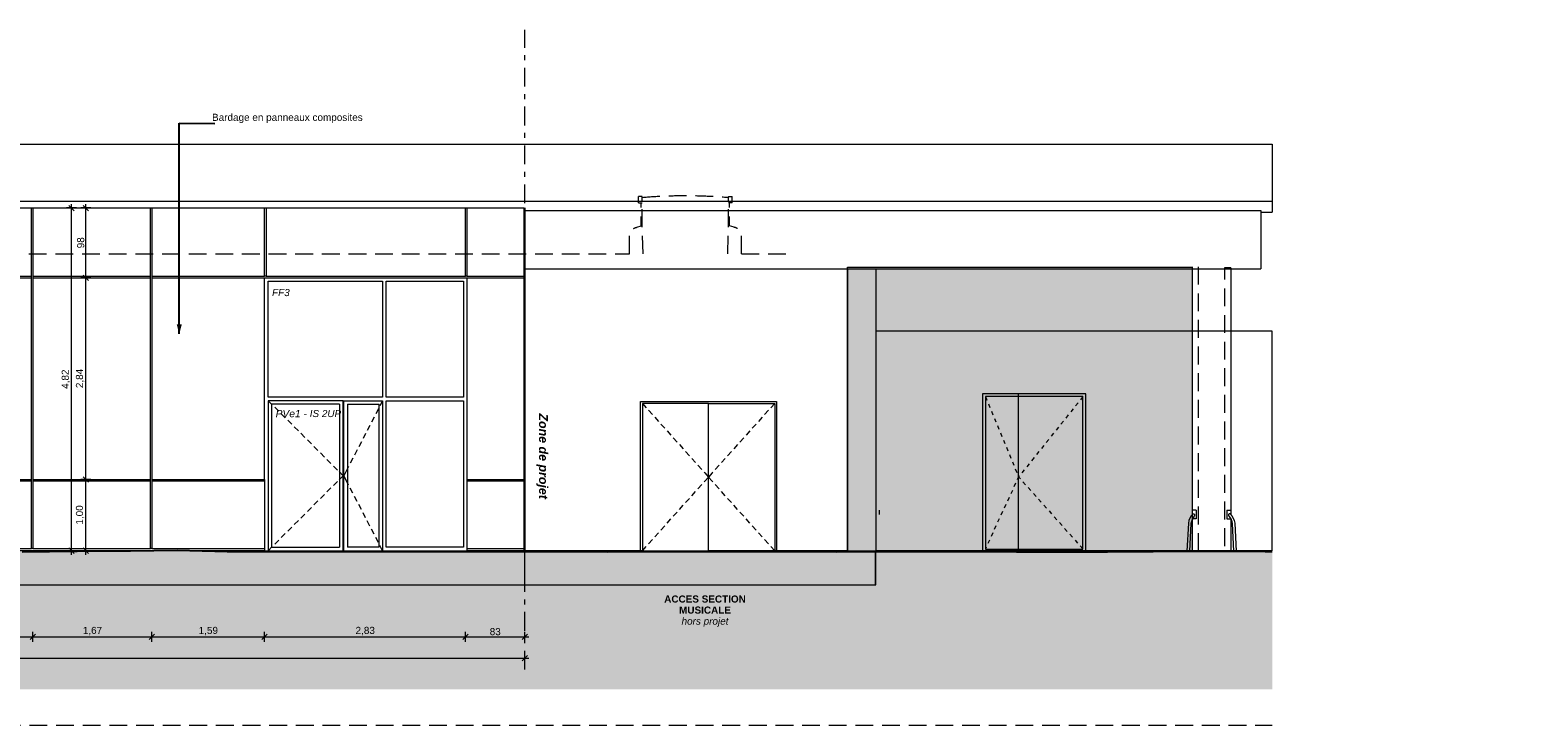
# Model space of a CAD drawing. Header units: millimetres. Extents: x -55416 to 2000, y -2643 to 7327.
# Tile 18 of 18: x -19001 to 2000, y -2454 to 7327. Entities that reach past the tile are written whole.
import ezdxf

# ---------------------------------------------------------------- set-up
doc = ezdxf.new("R2010")
doc.units = ezdxf.units.MM
doc.header["$MEASUREMENT"] = 0
for name, pattern in [('15925-f_6f_CACHE', [375, 250, -125]), ('Axe', [546.805537, 264.583325, -105.833328, 70.555556, -105.833328]), ('Tirets moyens', [110, 55, -55])]:
    doc.linetypes.add(name, pattern=pattern)
for name, color, linetype in [('2D - Etiquettes.AL', 7, 'Continuous'), ('_Constr - Structure.AL', 7, 'Continuous'), ('_Murs - Extérieurs.AL', 7, 'Continuous'), ('_Murs - Intérieurs (Porteurs).AL', 7, 'Continuous'), ('_Sols - Dalles.AL', 7, 'Continuous'), ('Nouveau_0', 7, 'Continuous'), ('Nouveau_2D - Cotations pour 50ème.AL', 7, 'Continuous'), ('Nouveau_2D - Texte pour 50ème.AL', 7, 'Continuous'), ('Nouveau__Murs - Extérieurs.AL', 7, 'Continuous'), ('Nouveau_Fenêtres Archicad', 7, 'Continuous'), ('Nouveau_Marques - Coupes.AL', 7, 'Continuous'), ('Nouveau_Portes Archicad', 7, 'Continuous'), ('Portes Archicad', 7, 'Continuous'), ('Pour vue 3D seulement.AL', 7, 'Continuous')]:
    doc.layers.add(name, color=color, linetype=linetype)
doc.styles.add('STYLE_GENERE_1', font='arial.ttf')
doc.styles.add('STYLE_GENERE_2', font='arial.ttf')
doc.styles.add('STYLE_GENERE_3', font='arial.ttf')
doc.styles.add('STYLE_GENERE_4', font='arial.ttf')
doc.dimstyles.new('STYLE_GENERE__1', dxfattribs={"dimtxt": 100, "dimasz": 71.25, "dimexe": 0.18, "dimexo": 0.0625, "dimgap": 0, "dimtad": 1, "dimlfac": 0.001, "dimzin": 0, "dimdsep": 46, "dimtxsty": 'STYLE_GENERE_1', "dimblk": 'ARROWHEAD_6', "dimblk1": 'ARROWHEAD_6', "dimblk2": 'ARROWHEAD_6', "dimcen": 0.09, "dimse1": 1, "dimse2": 1, "dimclrd": 7, "dimclre": 7, "dimclrt": 7, "dimazin": 0, "dimtfac": 1, "dimtdec": 4, "dimtmove": 0, "dimatfit": 3, "dimfxl": 0, "dimtolj": 1, "dimtzin": 0, "dimarcsym": 0})
doc.dimstyles.new('STYLE_GENERE__2', dxfattribs={"dimtxt": 100, "dimasz": 71.25, "dimexe": 0.18, "dimexo": 0.0625, "dimgap": 0, "dimtad": 1, "dimtih": 1, "dimtoh": 1, "dimlfac": 0.001, "dimzin": 0, "dimdsep": 46, "dimtxsty": 'STYLE_GENERE_1', "dimblk": 'ARROWHEAD_6', "dimblk1": 'ARROWHEAD_6', "dimblk2": 'ARROWHEAD_6', "dimcen": 0.09, "dimse1": 1, "dimse2": 1, "dimclrd": 7, "dimclre": 7, "dimclrt": 7, "dimazin": 0, "dimtfac": 1, "dimtdec": 4, "dimtmove": 0, "dimatfit": 3, "dimfxl": 0, "dimtolj": 1, "dimtzin": 0, "dimarcsym": 0})
doc.dimstyles.new('STYLE_GENERE__5', dxfattribs={"dimtxt": 0.18, "dimasz": 136.8, "dimexe": 0.18, "dimexo": 0.0625, "dimgap": 0, "dimtad": 0, "dimtih": 1, "dimtoh": 1, "dimdec": 4, "dimzin": 0, "dimdsep": 46, "dimcen": 0.09, "dimadec": 0, "dimazin": 0, "dimtfac": 1, "dimtdec": 4, "dimtmove": 0, "dimatfit": 3, "dimldrblk": 'ARROWHEAD_5', "dimfxl": 0, "dimtolj": 1, "dimtzin": 0, "dimarcsym": 0})

# ---------------------------------------------------------------- blocks, each defined once
blk = doc.blocks.new('Élément de coupe_1')
at = {"layer": '_Sols - Dalles.AL', "color": 7, "linetype": 'Continuous', "lineweight": 13}
for p, q in [((-47436, -480), (-47436, 0)), ((-47085, -480), (-47085, 0)), ((-42429, 0), (-42419, 0)), ((-42429, -480), (-42429, 0)), ((-42419, 0), (-42419, 0)), ((-40376, 0), (-40356, 0)), ((-38926, 0), (-38926, 0)), ((-38537, 0), (-37585, 0)), ((-37015, 0), (-32597, 0)), ((-32025, 0), (-27460, 0)), ((-27160, 0), (-24453, 0)), ((-15697, 0), (-12850, 0)), ((-12035, -480), (-12035, 0)), ((-7490, 0), (-7098, 0)), ((-7098, -480), (-7098, 0)), ((-7094, -480), (-7094, 0)), ((-38926, 0), (-42419, 0)), ((-38926, -480), (-38926, 0)), ((-47436, -480), (-47085, -480)), ((-47085, -480), (-42429, -480)), ((-42429, -480), (-38926, -480)), ((-38926, -480), (-27320, -480)), ((-27320, -480), (-12035, -480)), ((-12035, -480), (-7098, -480)), ((-7098, -480), (-7094, -480))]:
    blk.add_line(p, q, dxfattribs=at)
blk = doc.blocks.new('Élément de coupe_3')
at = {"layer": '_Murs - Intérieurs (Porteurs).AL', "color": 7, "linetype": 'Continuous', "lineweight": 13}
for p, q in [((-7094, 3965), (-7094, 0)), ((-7094, 0), (-7097, 0))]:
    blk.add_line(p, q, dxfattribs=at)
blk = doc.blocks.new('Élément de coupe_12')
at = {"layer": '_Constr - Structure.AL', "color": 7, "linetype": 'Continuous', "lineweight": 13}
for p, q in [((-55416, 5720), (-55416, 4915)), ((-55416, 5720), (-1516, 5720)), ((-1516, 5720), (-1516, 4915)), ((-55416, 4915), (-55416, 4786)), ((-55416, 4915), (-1516, 4915)), ((-1516, 4915), (-1516, 4764)), ((-55416, 4786), (-47542, 4786)), ((-47542, 4786), (-47541, 4819)), ((-47084, 4820), (-45579, 4820)), ((-45579, 4820), (-45579, 4824)), ((-45579, 4824), (-45559, 4824)), ((-45559, 4824), (-45559, 4820)), ((-45559, 4820), (-43960, 4820)), ((-43960, 4820), (-43960, 4824)), ((-43960, 4824), (-43940, 4824)), ((-43940, 4824), (-43940, 4820)), ((-43940, 4820), (-42439, 4820)), ((-42439, 4820), (-42439, 4824)), ((-42439, 4824), (-42419, 4824)), ((-42419, 4824), (-42419, 4821)), ((-40376, 4821), (-40356, 4821)), ((-38537, 4764), (-38525, 4764)), ((-38536, 4821), (-38525, 4821)), ((-38536, 4816), (-38536, 4821)), ((-38525, 4816), (-38536, 4816)), ((-38525, 4821), (-38516, 4821)), ((-37605, 4821), (-37585, 4821)), ((-37025, 4821), (-37005, 4821)), ((-32607, 4821), (-32587, 4821)), ((-32025, 4821), (-32005, 4821)), ((-27614, 4821), (-27594, 4821)), ((-25668, 4821), (-25648, 4821)), ((-23995, 4821), (-23975, 4821)), ((-22323, 4821), (-22303, 4821)), ((-20650, 4821), (-20630, 4821)), ((-18978, 4821), (-18958, 4821)), ((-17305, 4821), (-17285, 4821)), ((-15697, 4821), (-15677, 4821)), ((-12870, 4821), (-12850, 4821)), ((-12035, 4786), (-1676, 4786)), ((-1676, 4764), (-1516, 4764))]:
    blk.add_line(p, q, dxfattribs=at)
blk = doc.blocks.new('Élément de coupe_16')
at = {"layer": 'Nouveau__Murs - Extérieurs.AL', "color": 7, "linetype": 'Continuous', "lineweight": 13}
for p, q in [((-38525, 4821), (-38525, 3860)), ((-38516, 4821), (-37605, 4821)), ((-37605, 3860), (-37605, 4821)), ((-37585, 4821), (-37025, 4821)), ((-37585, 4821), (-37585, 3860)), ((-37025, 3860), (-37025, 4821)), ((-37005, 4821), (-32607, 4821)), ((-37005, 4821), (-37005, 3860)), ((-32607, 3860), (-32607, 4821)), ((-32587, 4821), (-32025, 4821)), ((-32587, 4821), (-32587, 3860)), ((-32025, 3860), (-32025, 4821)), ((-32005, 4821), (-27614, 4821)), ((-32005, 4821), (-32005, 3860)), ((-27614, 3860), (-27614, 4821)), ((-27594, 4821), (-25668, 4821)), ((-27594, 4821), (-27594, 3860)), ((-25668, 3860), (-25668, 4821)), ((-25648, 4821), (-23995, 4821)), ((-25648, 4821), (-25648, 3860)), ((-23995, 3860), (-23995, 4821)), ((-23975, 4821), (-22323, 4821)), ((-23975, 4821), (-23975, 3860)), ((-22323, 3860), (-22323, 4821)), ((-22303, 4821), (-20650, 4821)), ((-22303, 4821), (-22303, 3860)), ((-20650, 3860), (-20650, 4821)), ((-20630, 4821), (-18978, 4821)), ((-20630, 4821), (-20630, 3860)), ((-18978, 3860), (-18978, 4821)), ((-18958, 4821), (-17305, 4821)), ((-18958, 4821), (-18958, 3860)), ((-17305, 3860), (-17305, 4821)), ((-17285, 4821), (-15697, 4821)), ((-17285, 4821), (-17285, 3860)), ((-15697, 3860), (-15697, 4821)), ((-15677, 4821), (-12870, 4821)), ((-15677, 4821), (-15677, 3860)), ((-12870, 3860), (-12870, 4821)), ((-12850, 4821), (-12043, 4821)), ((-12850, 4821), (-12850, 3860)), ((-38525, 3860), (-37605, 3860)), ((-38525, 3840), (-38525, 3860)), ((-37585, 3860), (-37605, 3860)), ((-37585, 3860), (-37025, 3860)), ((-37585, 3840), (-25668, 3840)), ((-37005, 3860), (-37025, 3860)), ((-37005, 3860), (-32607, 3860)), ((-32587, 3860), (-32607, 3860)), ((-32587, 3860), (-32025, 3860)), ((-32005, 3860), (-32025, 3860)), ((-32005, 3860), (-27614, 3860)), ((-27594, 3860), (-27614, 3860)), ((-27594, 3860), (-25668, 3860)), ((-25668, 3840), (-25668, 3860)), ((-25668, 2769), (-25668, 3840)), ((-25648, 3860), (-23995, 3860)), ((-25648, 3860), (-25648, 3840)), ((-25648, 3840), (-23995, 3840)), ((-25648, 3840), (-25648, 2978)), ((-23995, 3840), (-23995, 3860)), ((-23995, 2706), (-23995, 3840)), ((-23975, 3860), (-22323, 3860)), ((-23975, 3860), (-23975, 3840)), ((-23975, 3840), (-22323, 3840)), ((-23975, 3840), (-23975, 2706)), ((-22323, 3840), (-22323, 3860)), ((-22323, 2212), (-22323, 3840)), ((-22303, 3860), (-20650, 3860)), ((-22303, 3860), (-22303, 3840)), ((-22303, 3840), (-20650, 3840)), ((-22303, 3840), (-22303, 2212)), ((-20650, 3840), (-20650, 3860)), ((-20650, 2215), (-20650, 3840)), ((-20630, 3860), (-18978, 3860)), ((-20630, 3860), (-20630, 3840)), ((-20630, 3840), (-18978, 3840)), ((-20630, 3840), (-20630, 2215)), ((-18978, 3840), (-18978, 3860)), ((-18978, 1000), (-18978, 3840)), ((-18958, 3860), (-17305, 3860)), ((-18958, 3860), (-18958, 3840)), ((-18958, 3840), (-17305, 3840)), ((-18958, 3840), (-18958, 1000)), ((-17305, 3840), (-17305, 3860)), ((-17305, 1000), (-17305, 3840)), ((-17285, 3860), (-15697, 3860)), ((-17285, 3860), (-17285, 3840)), ((-17285, 3840), (-15697, 3840)), ((-17285, 3840), (-17285, 1000)), ((-15677, 3860), (-15697, 3860)), ((-15677, 3860), (-12870, 3860)), ((-12850, 3860), (-12870, 3860)), ((-12850, 3860), (-12043, 3860)), ((-12850, 3840), (-12043, 3840)), ((-25648, 2881), (-25648, 2770)), ((-25668, 1000), (-25668, 2719)), ((-25648, 2691), (-25648, 2215)), ((-23995, 2215), (-23995, 2640)), ((-23975, 2640), (-23975, 2215)), ((-23995, 1393), (-23995, 2124)), ((-23975, 2103), (-23975, 1393)), ((-20650, 1000), (-20650, 2149)), ((-20630, 2149), (-20630, 1000)), ((-25648, 1823), (-25648, 1393)), ((-22323, 1000), (-22323, 1823)), ((-22303, 1823), (-22303, 1000)), ((-23995, 1217), (-23995, 1326)), ((-23975, 1326), (-23975, 1235)), ((-23995, 1066), (-23995, 1094)), ((-23975, 1111), (-23975, 1066)), ((-27607, 1000), (-27460, 1000)), ((-27460, 980), (-27607, 980)), ((-27160, 1000), (-25668, 1000)), ((-25668, 980), (-27160, 980)), ((-25668, 980), (-25668, 1000)), ((-25668, 30), (-25668, 980)), ((-25648, 1000), (-25648, 980)), ((-23995, 980), (-25648, 980)), ((-25648, 980), (-25648, 30)), ((-25545, 1000), (-25326, 1000)), ((-25215, 1000), (-25099, 1000)), ((-24679, 1000), (-24461, 1000)), ((-24349, 1000), (-24161, 1000)), ((-23995, 980), (-23995, 1000)), ((-23995, 30), (-23995, 980)), ((-23975, 1000), (-23975, 980)), ((-22323, 980), (-23975, 980)), ((-23975, 980), (-23975, 30)), ((-23713, 1000), (-23642, 1000)), ((-23222, 1000), (-23125, 1000)), ((-22736, 1000), (-22323, 1000)), ((-22323, 980), (-22323, 1000)), ((-22323, 30), (-22323, 980)), ((-22303, 1000), (-20650, 1000)), ((-22303, 1000), (-22303, 980)), ((-20650, 980), (-22303, 980)), ((-22303, 980), (-22303, 30)), ((-20650, 980), (-20650, 1000)), ((-20650, 30), (-20650, 980)), ((-20630, 1000), (-18978, 1000)), ((-20630, 1000), (-20630, 980)), ((-18978, 980), (-20630, 980)), ((-20630, 980), (-20630, 30)), ((-18978, 980), (-18978, 1000)), ((-18978, 30), (-18978, 980)), ((-18958, 1000), (-17305, 1000)), ((-18958, 1000), (-18958, 980)), ((-17305, 980), (-18958, 980)), ((-18958, 980), (-18958, 30)), ((-17305, 980), (-17305, 1000)), ((-17305, 30), (-17305, 980)), ((-17285, 1000), (-15697, 1000)), ((-17285, 1000), (-17285, 980)), ((-15697, 980), (-17285, 980)), ((-17285, 980), (-17285, 30)), ((-12850, 1000), (-12043, 1000)), ((-12043, 980), (-12850, 980)), ((-37585, 0), (-37015, 0)), ((-32597, 0), (-32025, 0)), ((-27607, 30), (-27460, 30)), ((-27160, 30), (-25668, 30)), ((-25648, 30), (-25668, 30)), ((-25648, 30), (-23995, 30)), ((-15697, 0), (-24453, 0)), ((-23975, 30), (-23995, 30)), ((-23975, 30), (-22323, 30)), ((-22303, 30), (-22323, 30)), ((-22303, 30), (-20650, 30)), ((-20630, 30), (-20650, 30)), ((-20630, 30), (-18978, 30)), ((-18958, 30), (-18978, 30)), ((-18958, 30), (-17305, 30)), ((-17285, 30), (-17305, 30)), ((-17285, 30), (-15697, 30)), ((-12850, 30), (-12043, 30)), ((-12043, 0), (-12850, 0))]:
    blk.add_line(p, q, dxfattribs=at)
blk = doc.blocks.new('Élément de coupe_22')
at = {"layer": '_Murs - Extérieurs.AL', "color": 7, "linetype": 'Continuous', "lineweight": 13}
for p, q in [((-7490, 0), (-7490, 3965)), ((-10409, 0), (-12035, 0)), ((-7490, 0), (-8491, 0))]:
    blk.add_line(p, q, dxfattribs=at)
blk = doc.blocks.new('Élément de coupe_23')
at = {"layer": 'Portes Archicad', "color": 7, "linetype": 'Continuous', "lineweight": 5}
for p, q in [((-10409, 2100), (-8491, 2100)), ((-10409, 2060), (-10409, 2100)), ((-10409, 0), (-10409, 2060)), ((-9450, 2072), (-10381, 2072)), ((-10381, 2072), (-10381, 0)), ((-10381, 2072), (-10327, 2012)), ((-10294, 1975), (-10240, 1916)), ((-9450, 0), (-9450, 2072)), ((-9450, 2072), (-8519, 2072)), ((-8606, 1975), (-8660, 1916)), ((-8519, 2072), (-8573, 2012)), ((-8519, 2072), (-8519, 0)), ((-8491, 2100), (-8491, 2060)), ((-8491, 2060), (-8491, 0)), ((-10207, 1879), (-10154, 1819)), ((-10120, 1782), (-10067, 1722)), ((-10033, 1685), (-9980, 1626)), ((-8867, 1685), (-8920, 1626)), ((-8780, 1782), (-8834, 1722)), ((-8693, 1879), (-8747, 1819)), ((-9946, 1588), (-9893, 1529)), ((-9859, 1492), (-9806, 1432)), ((-9041, 1492), (-9094, 1432)), ((-8954, 1588), (-9007, 1529)), ((-9773, 1395), (-9719, 1336)), ((-9686, 1298), (-9632, 1239)), ((-9214, 1298), (-9268, 1239)), ((-9128, 1395), (-9181, 1336)), ((-9599, 1202), (-9545, 1142)), ((-9512, 1105), (-9504, 1096)), ((-9504, 1096), (-9450, 1036)), ((-9397, 1096), (-9450, 1036)), ((-9388, 1105), (-9397, 1096)), ((-9301, 1202), (-9355, 1142)), ((-9599, 870), (-9545, 930)), ((-9512, 967), (-9504, 976)), ((-9504, 976), (-9450, 1036)), ((-9397, 976), (-9450, 1036)), ((-9388, 967), (-9397, 976)), ((-9301, 870), (-9355, 930)), ((-9859, 580), (-9806, 640)), ((-9773, 677), (-9719, 736)), ((-9686, 774), (-9632, 833)), ((-9214, 774), (-9268, 833)), ((-9128, 677), (-9181, 736)), ((-9041, 580), (-9094, 640)), ((-10033, 387), (-9980, 446)), ((-9946, 484), (-9893, 543)), ((-8954, 484), (-9007, 543)), ((-8867, 387), (-8920, 446)), ((-10207, 193), (-10154, 253)), ((-10120, 290), (-10067, 350)), ((-8780, 290), (-8834, 350)), ((-8693, 193), (-8747, 253)), ((-10381, 0), (-10327, 60)), ((-10381, 0), (-9450, 0)), ((-10294, 97), (-10240, 156)), ((-8519, 0), (-9450, 0)), ((-8606, 97), (-8660, 156)), ((-8519, 0), (-8573, 60)), ((-8491, 0), (-8519, 0)), ((-10381, 0), (-10409, 0))]:
    blk.add_line(p, q, dxfattribs=at)
blk = doc.blocks.new('Élément de coupe_27')
at = {"layer": 'Pour vue 3D seulement.AL', "color": 7, "linetype": 'Continuous', "lineweight": 13}
for p in [(-1676, 4786), (-12035, 3965)]:
    blk.add_line(p, (-1676, 3965), dxfattribs=at)
blk = doc.blocks.new('Élément de coupe_40')
at = {"layer": '_Murs - Extérieurs.AL', "color": 7, "linetype": 'Continuous', "lineweight": 13}
for p, q in [((-1516, 3086), (-7094, 3086)), ((-1516, 0), (-1516, 3086)), ((-1516, 0), (-7094, 0))]:
    blk.add_line(p, q, dxfattribs=at)
blk = doc.blocks.new('Élément de coupe_41')
at = {"layer": 'Nouveau_Portes Archicad', "color": 7, "linetype": 'Continuous', "lineweight": 13}
for p, q in [((-15697, 1000), (-15697, 3840)), ((-15697, 3840), (-12850, 3840)), ((-12850, 3840), (-12850, 1000)), ((-15697, 1000), (-15697, 980)), ((-15697, 980), (-15697, 0)), ((-12850, 1000), (-12850, 980)), ((-12850, 980), (-12850, 30)), ((-15697, 30), (-15697, 0)), ((-15697, 0), (-15697, 0)), ((-12850, 30), (-12850, 0))]:
    blk.add_line(p, q, dxfattribs=at)
at = {"layer": 'Nouveau_Portes Archicad', "color": 7, "linetype": 'Continuous', "lineweight": 5}
for p, q in [((-15647, 2160), (-15647, 3790)), ((-15647, 3790), (-14037, 3790)), ((-14037, 3790), (-14037, 2160)), ((-13987, 2160), (-13987, 3790)), ((-13987, 3790), (-12900, 3790)), ((-12900, 3790), (-12900, 2160)), ((-14037, 2160), (-15647, 2160)), ((-15647, 2110), (-15590, 2053)), ((-15647, 2110), (-15647, 2060)), ((-14591, 2110), (-15647, 2110)), ((-14591, 2060), (-14591, 2110)), ((-14591, 2110), (-14581, 2110)), ((-14581, 0), (-14581, 2110)), ((-14581, 2110), (-14037, 2110)), ((-14037, 2110), (-14074, 2039)), ((-14037, 2110), (-14037, 2060)), ((-12900, 2160), (-13987, 2160)), ((-13987, 50), (-13987, 2110)), ((-13987, 2110), (-12900, 2110)), ((-12900, 2110), (-12900, 50)), ((-15647, 2060), (-15647, 50)), ((-14641, 2060), (-15597, 2060)), ((-15597, 50), (-15597, 2060)), ((-15555, 2018), (-15498, 1962)), ((-15463, 1926), (-15406, 1870)), ((-14641, 2060), (-14641, 50)), ((-14591, 50), (-14591, 2060)), ((-14531, 2060), (-14087, 2060)), ((-14531, 2060), (-14531, 50)), ((-14096, 1994), (-14133, 1923)), ((-14087, 50), (-14087, 2060)), ((-14037, 2060), (-14037, 50)), ((-15371, 1834), (-15314, 1778)), ((-15279, 1742), (-15222, 1686)), ((-14216, 1763), (-14252, 1692)), ((-14156, 1879), (-14193, 1808)), ((-15187, 1651), (-15130, 1594)), ((-15095, 1559), (-15038, 1502)), ((-14335, 1532), (-14371, 1461)), ((-14275, 1648), (-14312, 1577)), ((-15003, 1467), (-14947, 1410)), ((-14911, 1375), (-14855, 1318)), ((-14819, 1283), (-14763, 1227)), ((-14454, 1301), (-14491, 1230)), ((-14394, 1417), (-14431, 1346)), ((-14727, 1191), (-14671, 1135)), ((-14647, 1112), (-14591, 1055)), ((-14647, 998), (-14591, 1055)), ((-14544, 1126), (-14581, 1055)), ((-14544, 984), (-14581, 1055)), ((-14514, 1186), (-14544, 1126)), ((-14819, 827), (-14763, 883)), ((-14727, 919), (-14671, 975)), ((-14514, 924), (-14544, 984)), ((-14454, 809), (-14491, 880)), ((-15003, 643), (-14947, 700)), ((-14911, 735), (-14855, 792)), ((-14394, 693), (-14431, 764)), ((-14335, 578), (-14371, 649)), ((-15279, 368), (-15222, 424)), ((-15187, 459), (-15130, 516)), ((-15095, 551), (-15038, 608)), ((-14275, 462), (-14312, 533)), ((-15463, 184), (-15406, 240)), ((-15371, 276), (-15314, 332)), ((-14216, 347), (-14252, 418)), ((-14156, 231), (-14193, 302)), ((-15647, 0), (-15590, 57)), ((-15647, 50), (-15647, 0)), ((-15597, 50), (-14641, 50)), ((-15555, 92), (-15498, 148)), ((-14591, 0), (-14591, 50)), ((-14087, 50), (-14531, 50)), ((-14096, 116), (-14133, 187)), ((-14037, 0), (-14074, 71)), ((-14037, 50), (-14037, 0)), ((-12900, 50), (-13987, 50))]:
    blk.add_line(p, q, dxfattribs=at)
blk = doc.blocks.new('Élément de coupe_42')
at = {"layer": 'Nouveau_Fenêtres Archicad', "color": 8, "linetype": 'Continuous', "lineweight": 5}
for p, q in [((-12043, 3860), (-12043, 4821)), ((-12035, 4821), (-12035, 1000)), ((-12043, 3840), (-12043, 3860)), ((-12043, 1000), (-12043, 3840)), ((-12043, 30), (-12043, 980)), ((-12035, 980), (-12035, 30))]:
    blk.add_line(p, q, dxfattribs=at)
at = {"layer": 'Nouveau_Fenêtres Archicad', "color": 7, "linetype": 'Continuous', "lineweight": 13}
for p, q in [((-12043, 980), (-12043, 1000)), ((-12043, 1000), (-12035, 1000)), ((-12043, 980), (-12035, 980)), ((-12035, 1000), (-12035, 980)), ((-12043, 30), (-12035, 30)), ((-12043, 0), (-12043, 30)), ((-12035, 0), (-12043, 0)), ((-12035, 30), (-12035, 0))]:
    blk.add_line(p, q, dxfattribs=at)
blk = doc.blocks.new('*D66')
at = {"layer": 'Nouveau_2D - Cotations pour 50ème.AL', "color": 7, "linetype": 'Continuous', "lineweight": 5}
for p, q in [((-25807, 1000), (-25947, 1000)), ((-25914, 1037), (-25839, 962)), ((-25877, 0), (-25877, 1000)), ((-25807, 0), (-25947, 0)), ((-25914, 38), (-25839, -38)), ((-25877, -56), (-25877, 0))]:
    blk.add_line(p, q, dxfattribs=at)
at = {"layer": 'Nouveau_2D - Cotations pour 50ème.AL', "color": 7, "lineweight": 5, "insert": (-25897, 367), "char_height": 100, "attachment_point": 7, "rotation": 90, "style": 'STYLE_GENERE_1'}
blk.add_mtext('\\A1;{\\pql;\\fArial|b0|i0|c0|p0;\\W1.000000;1,00}', dxfattribs=at)
blk = doc.blocks.new('ARROWHEAD_6')
at = {"color": 0, "linetype": 'Continuous', "lineweight": 0}
for p, q in [((0, 0), (-1, 0)), ((-0.5, -0.5), (0.5, 0.5))]:
    blk.add_line(p, q, dxfattribs=at)
blk = doc.blocks.new('*D85')
at = {"layer": 'Nouveau_2D - Cotations pour 50ème.AL', "color": 7, "linetype": 'Continuous', "lineweight": 5}
for p, q in [((-20593, -1173), (-20668, -1248)), ((-20630, -1281), (-20630, -1140)), ((-20630, -1210), (-18958, -1210)), ((-18920, -1173), (-18995, -1248)), ((-18958, -1281), (-18958, -1140))]:
    blk.add_line(p, q, dxfattribs=at)
at = {"layer": 'Nouveau_2D - Cotations pour 50ème.AL', "color": 7, "lineweight": 5, "insert": (-19927, -1190), "char_height": 100, "attachment_point": 7, "style": 'STYLE_GENERE_1'}
blk.add_mtext('\\A1;{\\pql;\\fArial|b0|i0|c0|p0;\\W1.000000;1,67}', dxfattribs=at)
blk = doc.blocks.new('*D86')
at = {"layer": 'Nouveau_2D - Cotations pour 50ème.AL', "color": 7, "linetype": 'Continuous', "lineweight": 5}
for p, q in [((-18920, -1173), (-18995, -1248)), ((-18958, -1281), (-18958, -1140)), ((-18958, -1210), (-17285, -1210)), ((-17248, -1173), (-17323, -1248)), ((-17285, -1281), (-17285, -1140))]:
    blk.add_line(p, q, dxfattribs=at)
at = {"layer": 'Nouveau_2D - Cotations pour 50ème.AL', "color": 7, "lineweight": 5, "insert": (-18255, -1190), "char_height": 100, "attachment_point": 7, "style": 'STYLE_GENERE_1'}
blk.add_mtext('\\A1;{\\pql;\\fArial|b0|i0|c0|p0;\\W1.000000;1,67}', dxfattribs=at)
blk = doc.blocks.new('*D87')
at = {"layer": 'Nouveau_2D - Cotations pour 50ème.AL', "color": 7, "linetype": 'Continuous', "lineweight": 5}
for p, q in [((-17248, -1173), (-17323, -1248)), ((-17285, -1281), (-17285, -1140)), ((-17285, -1210), (-15697, -1210)), ((-15659, -1173), (-15734, -1248)), ((-15697, -1281), (-15697, -1140))]:
    blk.add_line(p, q, dxfattribs=at)
at = {"layer": 'Nouveau_2D - Cotations pour 50ème.AL', "color": 7, "lineweight": 5, "insert": (-16625, -1190), "char_height": 100, "attachment_point": 7, "style": 'STYLE_GENERE_1'}
blk.add_mtext('\\A1;{\\pql;\\fArial|b0|i0|c0|p0;\\W1.000000;1,59}', dxfattribs=at)
blk = doc.blocks.new('*D88')
at = {"layer": 'Nouveau_2D - Cotations pour 50ème.AL', "color": 7, "linetype": 'Continuous', "lineweight": 5}
for p, q in [((-15659, -1173), (-15734, -1248)), ((-15697, -1281), (-15697, -1140)), ((-15697, -1210), (-12870, -1210)), ((-12832, -1173), (-12907, -1248)), ((-12870, -1281), (-12870, -1140))]:
    blk.add_line(p, q, dxfattribs=at)
at = {"layer": 'Nouveau_2D - Cotations pour 50ème.AL', "color": 7, "lineweight": 5, "insert": (-14417, -1190), "char_height": 100, "attachment_point": 7, "style": 'STYLE_GENERE_1'}
blk.add_mtext('\\A1;{\\pql;\\fArial|b0|i0|c0|p0;\\W1.000000;2,83}', dxfattribs=at)
blk = doc.blocks.new('*D89')
at = {"layer": 'Nouveau_2D - Cotations pour 50ème.AL', "color": 7, "linetype": 'Continuous', "lineweight": 5}
for p, q in [((-12832, -1173), (-12907, -1248)), ((-12870, -1281), (-12870, -1140)), ((-12870, -1210), (-12035, -1210)), ((-12073, -1248), (-11998, -1173)), ((-12035, -1281), (-12035, -1140)), ((-12035, -1210), (-11979, -1210))]:
    blk.add_line(p, q, dxfattribs=at)
at = {"layer": 'Nouveau_2D - Cotations pour 50ème.AL', "color": 7, "lineweight": 5, "insert": (-12529, -1190), "char_height": 100, "attachment_point": 7, "style": 'STYLE_GENERE_1'}
blk.add_mtext('\\A1;{\\pql;\\fArial|b0|i0|c0|p0;\\W1.000000;83}', dxfattribs=at)
blk = doc.blocks.new('*D92')
at = {"layer": 'Nouveau_2D - Cotations pour 50ème.AL', "color": 7, "linetype": 'Continuous', "lineweight": 5}
for p, q in [((-47543, -1581), (-47543, -1440)), ((-12035, -1581), (-12035, -1440)), ((-47599, -1510), (-47543, -1510)), ((-47505, -1473), (-47580, -1548)), ((-47543, -1510), (-12035, -1510)), ((-12073, -1548), (-11998, -1473)), ((-12035, -1510), (-11979, -1510))]:
    blk.add_line(p, q, dxfattribs=at)
at = {"layer": 'Nouveau_2D - Cotations pour 50ème.AL', "color": 7, "lineweight": 5, "insert": (-29961, -1490), "char_height": 100, "attachment_point": 7, "style": 'STYLE_GENERE_1'}
blk.add_mtext('\\A1;{\\pql;\\fArial|b0|i0|c0|p0;\\W1.000000;35,51}', dxfattribs=at)
blk = doc.blocks.new('*D97')
at = {"layer": 'Nouveau_2D - Cotations pour 50ème.AL', "color": 7, "linetype": 'Continuous', "lineweight": 5}
for p, q in [((-18214, 1000), (-18214, 3840)), ((-18144, 1000), (-18284, 1000)), ((-18252, 1037), (-18177, 962)), ((-18214, 0), (-18214, 1000)), ((-18144, 0), (-18284, 0)), ((-18252, 38), (-18177, -38)), ((-18214, -56), (-18214, 0))]:
    blk.add_line(p, q, dxfattribs=at)
at = {"layer": 'Nouveau_2D - Cotations pour 50ème.AL', "color": 7, "lineweight": 5, "insert": (-18234, 367), "char_height": 100, "attachment_point": 7, "rotation": 90, "style": 'STYLE_GENERE_1'}
blk.add_mtext('\\A1;{\\pql;\\fArial|b0|i0|c0|p0;\\W1.000000;1,00}', dxfattribs=at)
blk = doc.blocks.new('*D98')
at = {"layer": 'Nouveau_2D - Cotations pour 50ème.AL', "color": 7, "linetype": 'Continuous', "lineweight": 5}
for p, q in [((-18144, 3840), (-18284, 3840)), ((-18252, 3877), (-18177, 3802)), ((-18214, 1000), (-18214, 3840)), ((-18252, 1037), (-18177, 962))]:
    blk.add_line(p, q, dxfattribs=at)
at = {"layer": 'Nouveau_2D - Cotations pour 50ème.AL', "color": 7, "lineweight": 5, "insert": (-18234, 2287), "char_height": 100, "attachment_point": 7, "rotation": 90, "style": 'STYLE_GENERE_1'}
blk.add_mtext('\\A1;{\\pql;\\fArial|b0|i0|c0|p0;\\W1.000000;2,84}', dxfattribs=at)
blk = doc.blocks.new('*D99')
at = {"layer": 'Nouveau_2D - Cotations pour 50ème.AL', "color": 7, "linetype": 'Continuous', "lineweight": 5}
for p, q in [((-18177, 4783), (-18252, 4858)), ((-18214, 4821), (-18214, 4877)), ((-18144, 4821), (-18284, 4821)), ((-18214, 3840), (-18214, 4821)), ((-18144, 3840), (-18284, 3840)), ((-18252, 3877), (-18177, 3802))]:
    blk.add_line(p, q, dxfattribs=at)
at = {"layer": 'Nouveau_2D - Cotations pour 50ème.AL', "color": 7, "lineweight": 5, "insert": (-18234, 4254), "char_height": 100, "attachment_point": 7, "rotation": 90, "style": 'STYLE_GENERE_1'}
blk.add_mtext('\\A1;{\\pql;\\fArial|b0|i0|c0|p0;\\W1.000000;98}', dxfattribs=at)
blk = doc.blocks.new('*D104')
at = {"layer": 'Nouveau_2D - Cotations pour 50ème.AL', "color": 7, "linetype": 'Continuous', "lineweight": 5}
for p, q in [((-18377, 4783), (-18452, 4858)), ((-18414, 4821), (-18414, 4877)), ((-18344, 4821), (-18484, 4821)), ((-18414, 0), (-18414, 4821)), ((-18344, 0), (-18484, 0)), ((-18452, 38), (-18377, -38)), ((-18414, -56), (-18414, 0))]:
    blk.add_line(p, q, dxfattribs=at)
at = {"layer": 'Nouveau_2D - Cotations pour 50ème.AL', "color": 7, "lineweight": 5, "insert": (-18434, 2277), "char_height": 100, "attachment_point": 7, "rotation": 90, "style": 'STYLE_GENERE_1'}
blk.add_mtext('\\A1;{\\pql;\\fArial|b0|i0|c0|p0;\\W1.000000;4,82}', dxfattribs=at)
blk = doc.blocks.new('ARROWHEAD_5')
at = {"linetype": 'Continuous', "lineweight": 0}
blk.add_hatch(color=0, dxfattribs=at).paths.add_polyline_path([(-1, 0.2679), (0, 0), (-1, -0.2679)])
at = {"color": 0, "linetype": 'Continuous', "lineweight": 0}
blk.add_line((0, 0), (-1, 0), dxfattribs=at)

msp = doc.modelspace()

# ---------------------------------------------------------------- hatches: boundary and pattern name
at = {"linetype": 'Continuous', "lineweight": 0}
for points in [[(-7493.64, 3989.066), (-2642.062, 3989.066), (-2642.062, -5.454), (-7493.64, -5.454)], [(-4140.381, 2206.883), (-5592.575, 2206.883), (-5592.575, -16.892), (-4140.381, -16.892)], [(-4180.381, 2166.883), (-5552.575, 2166.883), (-5552.575, 23.108), (-4180.381, 23.108)]]:
    msp.add_hatch(color=255, dxfattribs=at).paths.add_polyline_path(points)
at = {"linetype": 'Continuous', "lineweight": 0, "true_color": 0xcccccc}
h = msp.add_hatch(dxfattribs=at)
h.set_pattern_fill('Terre', color=254, style=0, pattern_type=2)
h.set_pattern_definition([(45, (1895784961.59, -26454.07), (-137.885817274, 137.885817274), []), (45, (1895784915.63, -26408.1), (-275.77163455, 275.77163455), []), (45, (1895784869.66, -26362.15), (-275.77163455, 275.77163455), []), (135, (1895784823.7, -26316.187), (45.9619390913, 45.9619390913), [194.999992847, -194.999992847])])
h.paths.add_polyline_path([(-1515.725, -9.492), (-1615.6, -10.5), (-2546.932, -4.486), (-3835.559, -17.599), (-5117.595, -14.623), (-6183.135, -9.304), (-7653.391, -16.84), (-9466.102, -9.309), (-10877.064, -15.02), (-12498.966, -10.925), (-13165.301, -11.288), (-15085.682, -10.555), (-16225.227, -9.559), (-16929.245, 7.022), (-17583.127, 0.026), (-18333.369, -5.896), (-19109.283, -15.456), (-19952.826, -16.504), (-20742.179, -12.951), (-21903.829, -4.769), (-22439.286, -4.636), (-22758.335, -0.863), (-23009.42, -8.409), (-23377.554, 2.91), (-24579.517, 10.471), (-25502.681, 2.925), (-26557.308, -7.79), (-26879.39, -0.309), (-27427.818, -10.736), (-28067.385, -15.388), (-29583.72, -11.935), (-30505.008, -13.098), (-31667.508, -13.111), (-32319.638, -13.143), (-32955.502, -14.349), (-34224.823, -22.354), (-35664.369, -21.411), (-36165.545, -25.462), (-36730.22, -12.806), (-37002.288, -20.031), (-37149.682, -25.888), (-37355.139, -16.864), (-37741.59, -21.82), (-38377.815, -13.675), (-39275.209, -23.748), (-39640.579, -23.748), (-40179.418, -21.723), (-40747.793, -22.169), (-41280.924, -23.496), (-41498.212, -18.592), (-42071.299, -20.072), (-43139.945, -15.075), (-43813.848, -28.603), (-44329.163, -27.15), (-44962.713, -12.88), (-48181.535, -18.826), (-55416.09, -18.826), (-55416.09, -1950.152), (-1515.725, -1950.152)])
at = {"layer": '2D - Etiquettes.AL', "linetype": 'Continuous', "lineweight": 5}
msp.add_hatch(color=7, dxfattribs=at).paths.add_polyline_path([(-9291.723, -467.3), (-9469.845, -111.056), (-9647.967, -467.3)])

# ---------------------------------------------------------------- linework, layer by layer
at = {"color": 1, "linetype": 'Axe', "lineweight": 15}
msp.add_line((-12035.132, -1672.978), (-12035.132, 7327.022), dxfattribs=at)
at = {"color": 7, "linetype": 'Continuous', "lineweight": 15}
msp.add_line((-5086.319, -14.696), (-5086.319, 2206.883), dxfattribs=at)
at = {"color": 7, "linetype": '15925-f_6f_CACHE', "lineweight": 13, "flags": 128}
for points in [[(-10563.273, 4177.868), (-10563.273, 4451.491, -0.300302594), (-10459.409, 4549.389), (-10397.024, 4568.047), (-10397.152, 4572.008), (-10397.152, 4891.375)], [(-10383.015, 4970.505, -0.042149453), (-9166.951, 4970.505)], [(-8986.693, 4177.868), (-8986.693, 4451.491, 0.300302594), (-9090.558, 4549.389), (-9152.942, 4568.047), (-9152.814, 4572.008), (-9152.814, 4891.375)]]:
    msp.add_lwpolyline(points, format="xyb", dxfattribs=at)
for points in [[(-10434.198, 4891.375), (-10434.198, 4981.439)], [(-10383.015, 4981.439), (-10434.198, 4981.439)], [(-10434.198, 4891.375), (-10383.015, 4891.375)], [(-10383.015, 4970.505), (-10383.015, 4981.439)], [(-10369.6, 4177.868), (-10383.015, 4592.883), (-10383.015, 4970.505)], [(-9180.367, 4177.868), (-9166.951, 4592.883), (-9166.951, 4970.505)], [(-9166.951, 4981.439), (-9115.769, 4981.439)], [(-9166.951, 4970.505), (-9166.951, 4981.439)], [(-9115.769, 4891.375), (-9166.951, 4891.375)], [(-9115.769, 4891.375), (-9115.769, 4981.439)], [(-19015.153, 4177.868), (-10563.273, 4177.868)], [(-8986.693, 4177.868), (-8322.313, 4177.868)]]:
    msp.add_lwpolyline(points, dxfattribs=at)
at = {"color": 7, "linetype": 'Continuous', "lineweight": 5, "flags": 128}
for points in [[(-2642.062, 3995.122), (-2642.062, 509.311)], [(-2099.514, 3977.882), (-2099.514, 509.311)], [(-2642.062, 445.31), (-2642.062, -5.454)], [(-2099.514, 445.31), (-2099.514, -7.375)]]:
    msp.add_lwpolyline(points, dxfattribs=at)
msp.add_lwpolyline([(-7493.64, 3989.066), (-2642.062, 3989.066), (-2642.062, -5.454), (-7493.64, -5.454)], close=True, dxfattribs=at)
at = {"color": 7, "linetype": 'Continuous', "lineweight": 20, "flags": 128}
for points in [[(-4140.381, 2206.883), (-5592.575, 2206.883), (-5592.575, -16.892), (-4140.381, -16.892)], [(-4180.381, 2166.883), (-5552.575, 2166.883), (-5552.575, 23.108), (-4180.381, 23.108)]]:
    msp.add_lwpolyline(points, close=True, dxfattribs=at)
at = {"color": 7, "linetype": 'Tirets moyens', "lineweight": 5, "flags": 128}
for points in [[(-5552.575, 2166.883), (-5086.319, 1038.615), (-5549.57, 36.845)], [(-4180.381, 2166.883), (-5086.319, 1038.615), (-4180.381, 23.108)]]:
    msp.add_lwpolyline(points, dxfattribs=at)
at = {"color": 7, "linetype": 'Continuous', "lineweight": 15, "flags": 128}
for points in [[(-7046.681, 567.95), (-7046.681, 509.311)], [(-2587.514, 567.95), (-2642.062, 567.95)], [(-2587.514, 447.913), (-2640.73, 447.913)], [(-2587.514, 567.95), (-2587.514, 447.913)], [(-2154.062, 567.95), (-2099.514, 567.95)], [(-2154.062, 567.95), (-2154.062, 447.913)], [(-2154.062, 447.913), (-2100.846, 447.913)]]:
    msp.add_lwpolyline(points, dxfattribs=at)
for points in [[(-2632.144, 519.511, 0.175031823), (-2697.053, 387.763), (-2717.517, -6.222)], [(-2613.278, 487.135, 0.156009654), (-2660.359, 384.713), (-2680.646, -5.846)], [(-2632.144, 519.511, -0.710124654), (-2613.278, 487.135)], [(-2109.432, 519.511, 0.710124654), (-2128.298, 487.135)], [(-2128.298, 487.135, -0.156009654), (-2081.217, 384.713), (-2060.838, -7.625)], [(-2109.432, 519.511, -0.175031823), (-2044.523, 387.763), (-2023.973, -7.863)]]:
    msp.add_lwpolyline(points, format="xyb", dxfattribs=at)
at = {"color": 1, "linetype": 'Continuous', "lineweight": 25, "flags": 128}
msp.add_lwpolyline([(-19109.283, -15.456), (-18333.369, -5.896), (-17583.127, 0.026), (-16929.245, 7.022), (-16225.227, -9.559), (-15085.682, -10.555), (-13165.301, -11.288), (-12498.966, -10.925), (-10877.064, -15.02), (-9466.102, -9.309), (-7653.391, -16.84), (-6183.135, -9.304), (-5117.595, -14.623), (-3835.559, -17.599), (-2546.932, -4.486), (-1615.6, -10.5), (-1515.725, -9.492)], dxfattribs=at)
at = {"color": 12, "linetype": '15925-f_6f_CACHE', "lineweight": 20, "true_color": 0xe40006, "flags": 128}
msp.add_lwpolyline([(-48256.287, -2454.152), (-1515.725, -2454.152)], dxfattribs=at)
at = {"layer": 'Nouveau_0', "color": 7, "linetype": '15925-f_6f_CACHE', "lineweight": 5, "flags": 128}
for points in [[(-2554.473, -4.562), (-2554.473, 3995.122), (-2642.062, 3995.122)], [(-2099.514, 3977.882), (-2187.103, 3977.882), (-2187.103, -6.809)]]:
    msp.add_lwpolyline(points, dxfattribs=at)

# ---------------------------------------------------------------- block references
at = {"layer": '_Constr - Structure.AL', "lineweight": 0}
msp.add_blockref('Élément de coupe_12', (0, 0), dxfattribs=at)
at = {"layer": '_Murs - Extérieurs.AL', "lineweight": 0}
for name in ['Élément de coupe_22', 'Élément de coupe_40']:
    msp.add_blockref(name, (0, 0), dxfattribs=at)
at = {"layer": '_Murs - Intérieurs (Porteurs).AL', "lineweight": 0}
msp.add_blockref('Élément de coupe_3', (0, 0), dxfattribs=at)
at = {"layer": '_Sols - Dalles.AL', "lineweight": 0}
msp.add_blockref('Élément de coupe_1', (0, 0), dxfattribs=at)
at = {"layer": 'Nouveau__Murs - Extérieurs.AL', "lineweight": 0}
msp.add_blockref('Élément de coupe_16', (0, 0), dxfattribs=at)
at = {"layer": 'Nouveau_Fenêtres Archicad', "lineweight": 0}
msp.add_blockref('Élément de coupe_42', (0, 0), dxfattribs=at)
at = {"layer": 'Nouveau_Portes Archicad', "lineweight": 0}
msp.add_blockref('Élément de coupe_41', (0, 0), dxfattribs=at)
at = {"layer": 'Portes Archicad', "lineweight": 0}
msp.add_blockref('Élément de coupe_23', (0, 0), dxfattribs=at)
at = {"layer": 'Pour vue 3D seulement.AL', "lineweight": 0}
msp.add_blockref('Élément de coupe_27', (0, 0), dxfattribs=at)

# ---------------------------------------------------------------- texts
at = {"color": 12, "linetype": 'Continuous', "lineweight": 20, "true_color": 0xe40006, "insert": (-11710.131, 728.115), "char_height": 125, "attachment_point": 3, "rotation": 270, "style": 'STYLE_GENERE_4'}
msp.add_mtext('\\A1;{\\pqr;\\fArial|b1|i1|c0|p0;\\W1.000000;Zone de projet}', dxfattribs=at)
at = {"layer": '2D - Etiquettes.AL', "color": 7, "linetype": 'Continuous', "lineweight": 5, "insert": (-9499.278, -1070.937), "char_height": 100, "width": 1435.60793, "attachment_point": 8, "line_spacing_factor": 0.932672, "style": 'STYLE_GENERE_2'}
msp.add_mtext('\\A1;{\\pqc;\\fArial|b1|i0|c0|p0;\\W1.000000;ACCES SECTION MUSICALE\\P\\pqc;\\fArial|b0|i1|c0|p0;\\W1.000000;hors projet}', dxfattribs=at)
at = {"layer": 'Nouveau_2D - Texte pour 50ème.AL', "color": 7, "linetype": 'Continuous', "lineweight": 5, "insert": (-14316.292, 6016.448), "char_height": 100, "attachment_point": 9, "style": 'STYLE_GENERE_1'}
msp.add_mtext('\\A1;{\\pqr;\\fArial|b0|i0|c0|p0;\\W1.000000;Bardage en panneaux composites}', dxfattribs=at)
at = {"layer": 'Nouveau_Marques - Coupes.AL', "color": 7, "linetype": 'Continuous', "lineweight": 5, "attachment_point": 7, "style": 'STYLE_GENERE_3'}
for s, insert, char_height in [('\\A1;{\\pql;\\fArial|b0|i1|c0|p0;\\W1.000000;FF3}', (-15592.095, 3580.087), 100), ('\\A1;{\\pql;\\fArial|b0|i1|c0|p0;\\W1.000000;PVe1\\fArial|b0|i1|c0|p0;\\W1.000000; - \\fArial|b0|i1|c0|p0;\\H0.971269x;\\W1.000000;IS\\fArial|b0|i1|c0|p0;\\W1.000000; 2UP}', (-15541.529, 1876.553), 102.958066)]:
    msp.add_mtext(s, dxfattribs=dict(at, insert=insert, char_height=char_height))

# ---------------------------------------------------------------- dimensions: what is measured, and where the dimension line sits
at = {"layer": 'Nouveau_2D - Cotations pour 50ème.AL', "color": 7, "linetype": 'Continuous', "lineweight": 5}
for base, p1, p2, picture, middle in [((-18414.089, 4820.535), (-15696.885, 0), (-15696.885, 4820.535), '*D104', (-18484.089, 2406.266)), ((-18214.089, 4820.535), (-15696.885, 3840), (-15696.885, 4820.535), '*D99', (-18284.089, 4330.098)), ((-18214.089, 3840), (-18088.173, 1000), (-15696.885, 3840), '*D98', (-18284.089, 2415.998)), ((-18214.089, 1000), (-15696.885, 0), (-18088.173, 1000), '*D97', (-18284.089, 495.998)), ((-25876.909, 1000), (2000, 0), (-25646.76, 1000), '*D66', (-25946.909, 495.998))]:
    dim = msp.add_linear_dim(base=base, p1=p1, p2=p2, angle=90, dimstyle='STYLE_GENERE__1', dxfattribs=at)
    dim.commit()
    dim.dimension.update_dxf_attribs({"geometry": picture, "text_midpoint": middle, "dimtype": 160, "text_rotation": 90})
for base, p1, p2, picture, middle in [((-18957.776, -1210.446), (-20630.275, 3850), (-18957.776, 3850), '*D85', (-19798.027, -1140.446)), ((-17285.277, -1210.446), (-18957.776, 3850), (-17285.277, 3850), '*D86', (-18125.529, -1140.446)), ((-15696.885, -1210.446), (-17285.277, 3850), (-15696.885, 3860), '*D87', (-16495.083, -1140.446)), ((-12869.985, -1210.446), (-15696.885, 3860), (-12869.985, 3860), '*D88', (-14287.437, -1140.446)), ((-12035.132, -1210.446), (-12869.985, 3860), (-12035.132, 3850), '*D89', (-12452.728, -1140.446)), ((-12035.217, -1510.446), (-47542.949, -1672.978), (-12035.217, 0), '*D92', (-29793.17, -1440.446))]:
    dim = msp.add_linear_dim(base=base, p1=p1, p2=p2, dimstyle='STYLE_GENERE__2', dxfattribs=at)
    dim.commit()
    dim.dimension.update_dxf_attribs({"geometry": picture, "text_midpoint": middle, "dimtype": 160})

# ---------------------------------------------------------------- leaders
at = {"layer": 'Nouveau_2D - Texte pour 50ème.AL', "color": 7, "linetype": 'Continuous', "lineweight": 5, "annotation_type": 0, "has_hookline": 1, "hookline_direction": 0, "text_width": 2102.5}
msp.add_leader([(-16897.752, 3049.871), (-16897.752, 6016.448), (-16397.752, 6011.024)], dimstyle='STYLE_GENERE__5', dxfattribs=at)

doc.saveas('drawing.dxf')
